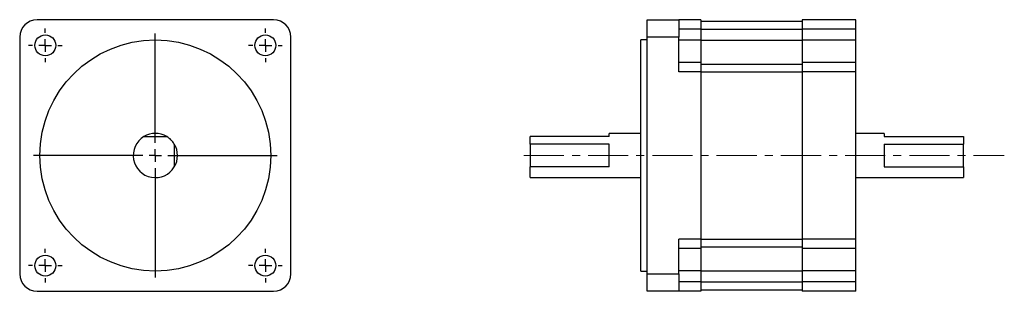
# Model space of a CAD drawing. Header units: millimetres. Extents: x 67 to 378, y 98 to 184.
import ezdxf

# ---------------------------------------------------------------- set-up
doc = ezdxf.new("R2010")
doc.units = ezdxf.units.MM
doc.linetypes.add('CENTERX2', pattern=[20.32, 12.7, -2.54, 2.54, -2.54])
doc.layers.add('標註文字', color=1, linetype='Continuous')

# ---------------------------------------------------------------- blocks, each defined once
blk = doc.blocks.new('SW_CENTERMARKSYMBOL_0')
at = {"layer": '標註文字', "color": 0}
for p, q in [((0, 4), (0, 38.5125)), ((-4, 0), (-38.5125, 0)), ((0, 0), (-2, 0)), ((0, 0), (0, 2)), ((0, 0), (0, -2)), ((0, 0), (2, 0)), ((4, 0), (38.5125, 0)), ((0, -4), (0, -38.5125))]:
    blk.add_line(p, q, dxfattribs=at)
blk = doc.blocks.new('SW_CENTERMARKSYMBOL_1')
at = {"layer": '標註文字', "color": 0}
for p, q in [((0, 4), (0, 5.3)), ((-4, 0), (-5.3, 0)), ((0, 0), (-2, 0)), ((0, 0), (0, 2)), ((0, 0), (0, -2)), ((0, 0), (2, 0)), ((4, 0), (5.3, 0)), ((0, -4), (0, -5.3))]:
    blk.add_line(p, q, dxfattribs=at)
blk = doc.blocks.new('SW_CENTERMARKSYMBOL_2')
at = {"layer": '標註文字', "color": 0}
for p, q in [((0, 4), (0, 5.3)), ((-4, 0), (-5.3, 0)), ((0, 0), (-2, 0)), ((0, 0), (0, 2)), ((0, 0), (0, -2)), ((0, 0), (2, 0)), ((4, 0), (5.3, 0)), ((0, -4), (0, -5.3))]:
    blk.add_line(p, q, dxfattribs=at)
blk = doc.blocks.new('SW_CENTERMARKSYMBOL_3')
at = {"layer": '標註文字', "color": 0}
for p, q in [((0, 4), (0, 5.3)), ((-4, 0), (-5.3, 0)), ((0, 0), (-2, 0)), ((0, 0), (0, 2)), ((0, 0), (0, -2)), ((0, 0), (2, 0)), ((4, 0), (5.3, 0)), ((0, -4), (0, -5.3))]:
    blk.add_line(p, q, dxfattribs=at)
blk = doc.blocks.new('SW_CENTERMARKSYMBOL_4')
at = {"layer": '標註文字', "color": 0}
for p, q in [((0, 4), (0, 5.3)), ((-4, 0), (-5.3, 0)), ((0, 0), (-2, 0)), ((0, 0), (0, 2)), ((0, 0), (0, -2)), ((0, 0), (2, 0)), ((4, 0), (5.3, 0)), ((0, -4), (0, -5.3))]:
    blk.add_line(p, q, dxfattribs=at)

msp = doc.modelspace()

# ---------------------------------------------------------------- linework, layer by layer
at = {"color": 7, "linetype": 'Continuous', "lineweight": 30}
for p, q in [((147.32, 183.94), (72.52, 183.94)), ((265.46, 178.44), (265.46, 183.94)), ((265.46, 183.94), (275.46, 183.94)), ((275.46, 183.94), (275.46, 178.44)), ((282.46, 183.94), (275.46, 183.94)), ((282.46, 183.94), (282.46, 180.94)), ((331.46, 183.94), (314.46, 183.94)), ((314.46, 183.94), (314.46, 180.94)), ((331.46, 180.94), (331.46, 183.94)), ((282.46, 180.94), (275.46, 180.94)), ((282.46, 183.44), (314.46, 183.44)), ((282.46, 180.94), (282.46, 177.44)), ((282.46, 180.94), (314.46, 180.94)), ((331.46, 180.94), (314.46, 180.94)), ((314.46, 180.94), (314.46, 177.44)), ((331.46, 177.44), (331.46, 180.94)), ((67.02, 178.44), (67.02, 103.64)), ((152.82, 103.64), (152.82, 178.44)), ((265.46, 177.55), (263.46, 177.55)), ((263.46, 141.04), (263.46, 177.55)), ((275.46, 178.44), (265.46, 178.44)), ((265.46, 103.64), (265.46, 178.44)), ((275.46, 167.44), (275.46, 178.44)), ((282.46, 177.44), (275.46, 177.44)), ((282.46, 177.44), (314.46, 177.44)), ((282.46, 177.44), (282.46, 170.44)), ((331.46, 177.44), (314.46, 177.44)), ((314.46, 177.44), (314.46, 170.44)), ((331.46, 170.44), (331.46, 177.44)), ((282.46, 170.44), (275.46, 170.44)), ((282.46, 170.44), (282.46, 167.44)), ((282.46, 169.94), (314.46, 169.94)), ((314.46, 170.44), (314.46, 167.44)), ((331.46, 170.44), (314.46, 170.44)), ((331.46, 167.44), (331.46, 170.44)), ((282.46, 167.44), (275.46, 167.44)), ((282.46, 167.44), (282.46, 114.64)), ((282.46, 167.44), (314.46, 167.44)), ((331.46, 167.44), (314.46, 167.44)), ((314.46, 167.44), (314.46, 114.64)), ((331.46, 114.64), (331.46, 167.44)), ((106.32, 147.04), (113.53, 147.04)), ((228.46, 144.64), (228.46, 147.04)), ((253.46, 147.04), (228.46, 147.04)), ((263.46, 148.04), (253.46, 148.04)), ((253.46, 147.04), (253.46, 148.04)), ((340.46, 148.04), (331.46, 148.04)), ((340.46, 148.04), (340.46, 147.04)), ((340.46, 147.04), (365.46, 147.04)), ((365.46, 147.04), (365.46, 144.64)), ((115.92, 144.64), (115.92, 137.43)), ((253.46, 144.64), (228.46, 144.64)), ((228.46, 144.64), (228.46, 137.43)), ((253.46, 137.43), (253.46, 144.64)), ((340.46, 144.64), (365.46, 144.64)), ((340.46, 144.64), (340.46, 137.43)), ((365.46, 137.43), (365.46, 144.64)), ((263.46, 104.53), (263.46, 141.04)), ((253.46, 137.43), (228.46, 137.43)), ((228.46, 134.04), (228.46, 137.43)), ((340.46, 137.43), (365.46, 137.43)), ((365.46, 137.43), (365.46, 134.04)), ((228.46, 134.04), (263.46, 134.04)), ((331.46, 134.04), (365.46, 134.04)), ((282.46, 114.64), (275.46, 114.64)), ((275.46, 103.64), (275.46, 114.64)), ((282.46, 114.64), (282.46, 111.64)), ((282.46, 114.64), (314.46, 114.64)), ((282.46, 112.14), (314.46, 112.14)), ((331.46, 114.64), (314.46, 114.64)), ((314.46, 114.64), (314.46, 111.64)), ((331.46, 111.64), (331.46, 114.64)), ((282.46, 111.64), (275.46, 111.64)), ((282.46, 111.64), (282.46, 104.64)), ((331.46, 111.64), (314.46, 111.64)), ((314.46, 111.64), (314.46, 104.64)), ((331.46, 104.64), (331.46, 111.64)), ((263.46, 104.53), (265.46, 104.53)), ((265.46, 103.64), (275.46, 103.64)), ((265.46, 98.14), (265.46, 103.64)), ((282.46, 104.64), (275.46, 104.64)), ((275.46, 103.64), (275.46, 98.14)), ((282.46, 104.64), (314.46, 104.64)), ((282.46, 104.64), (282.46, 101.14)), ((331.46, 104.64), (314.46, 104.64)), ((314.46, 104.64), (314.46, 101.14)), ((331.46, 101.14), (331.46, 104.64)), ((282.46, 101.14), (275.46, 101.14)), ((282.46, 101.14), (282.46, 98.14)), ((282.46, 101.14), (314.46, 101.14)), ((331.46, 101.14), (314.46, 101.14)), ((314.46, 101.14), (314.46, 98.14)), ((331.46, 98.14), (331.46, 101.14)), ((72.52, 98.14), (147.32, 98.14)), ((275.46, 98.14), (265.46, 98.14)), ((282.46, 98.14), (275.46, 98.14)), ((282.46, 98.64), (314.46, 98.64)), ((331.46, 98.14), (314.46, 98.14))]:
    msp.add_line(p, q, dxfattribs=at)
for centre, radius in [((75.12, 175.84), 3.3), ((109.92, 141.04), 36.51), ((144.72, 175.84), 3.3), ((75.12, 106.24), 3.3), ((144.72, 106.24), 3.3)]:
    msp.add_circle(centre, radius, dxfattribs=at)
for centre, radius, start, end in [((72.52, 178.44), 5.5, 90, 180), ((147.32, 178.44), 5.5, 0, 90), ((109.92, 141.04), 7, 121.0027, 328.9973), ((109.92, 141.04), 7, 58.9973, 121.0027), ((109.92, 141.04), 7, 31.0027, 58.9973), ((109.92, 141.04), 7, 328.9973, 31.0027), ((72.52, 103.64), 5.5, 180, 270), ((147.32, 103.64), 5.5, 270, 0)]:
    msp.add_arc(centre, radius, start, end, dxfattribs=at)
at = {"layer": '標註文字', "linetype": 'CENTERX2', "lineweight": 0}
msp.add_line((226.46, 141.04), (378.41, 141.04), dxfattribs=at)

# ---------------------------------------------------------------- block references
at = {"layer": '標註文字'}
for name, p in [('SW_CENTERMARKSYMBOL_4', (75.12, 175.84)), ('SW_CENTERMARKSYMBOL_3', (144.72, 175.84)), ('SW_CENTERMARKSYMBOL_0', (109.92, 141.04)), ('SW_CENTERMARKSYMBOL_1', (75.12, 106.24)), ('SW_CENTERMARKSYMBOL_2', (144.72, 106.24))]:
    msp.add_blockref(name, p, dxfattribs=at)

doc.saveas('drawing.dxf')
